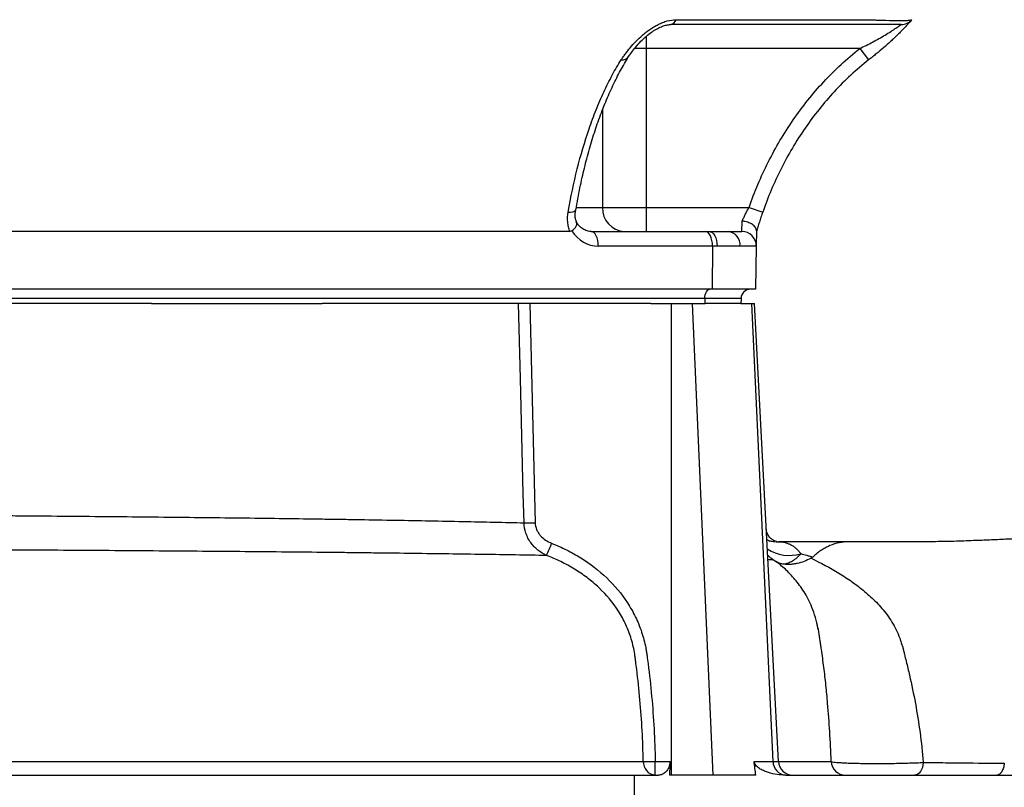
# Model space of a CAD drawing. Header units: millimetres. Extents: x 2169 to 3639, y 1062 to 4821.
# Tile 6 of 13: x 2958 to 3367, y 1568 to 1887. Entities that reach past the tile are written whole.
import ezdxf

# ---------------------------------------------------------------- set-up
doc = ezdxf.new("R2010")
doc.units = ezdxf.units.MM
doc.header["$LTSCALE"] = 2

msp = doc.modelspace()

# ---------------------------------------------------------------- linework, layer by layer
at = {"color": 7, "linetype": 'Continuous', "lineweight": 25}
for p, q in [((3230.7, 1887), (3310.47, 1887)), ((3307.02, 1874.98), (3218.21, 1874.98)), ((3218.21, 1874.98), (3218.21, 1808.98)), ((3307.02, 1874.98), (3310.74, 1870.28)), ((3188.88, 1807.89), (3188.9, 1807.97)), ((3200.13, 1808.98), (3218.21, 1808.98)), ((3218.21, 1808.98), (3218.21, 1798.98)), ((3218.21, 1808.98), (3261.04, 1808.98)), ((3261.04, 1808.98), (3266.7, 1807.01)), ((3258.04, 1798.98), (3258.16, 1803.3)), ((3186.57, 1798.98), (2916.2, 1798.98)), ((3195.35, 1798.98), (3242.83, 1798.98)), ((3242.83, 1798.98), (3244.41, 1798.98)), ((3244.41, 1798.98), (3252.38, 1798.98)), ((3252.38, 1798.98), (3258.04, 1798.98)), ((3264.15, 1799.24), (3264.04, 1792.88)), ((3245.83, 1792.88), (3198.35, 1792.88)), ((3245.83, 1792.88), (3245.67, 1774.98)), ((3247.72, 1792.88), (3245.83, 1792.88)), ((3257.26, 1792.88), (3247.72, 1792.88)), ((3264.04, 1792.88), (3257.26, 1792.88)), ((3264.04, 1792.88), (3263.73, 1774.98)), ((3245.67, 1774.98), (2856.67, 1774.98)), ((3263.73, 1774.98), (3245.67, 1774.98)), ((3242.66, 1771.12), (2853.66, 1771.12)), ((3012.66, 1768.98), (2875.98, 1768.98)), ((3012.66, 1768.98), (3083.58, 1768.98)), ((3220.26, 1768.98), (3083.58, 1768.98)), ((3169.84, 1768.98), (3172.1, 1677.89)), ((3220.26, 1768.98), (3228.77, 1768.98)), ((3228.77, 1572.98), (3228.77, 1768.98)), ((3228.77, 1768.98), (3237.55, 1768.98)), ((3246.17, 1572.98), (3237.55, 1768.98)), ((3237.55, 1768.98), (3242.76, 1768.98)), ((3242.66, 1771.12), (3242.62, 1768.98)), ((3257.7, 1771.12), (3242.66, 1771.12)), ((3257.62, 1768.98), (3242.76, 1768.98)), ((3257.7, 1771.12), (3257.62, 1768.98)), ((3257.62, 1768.98), (3262.13, 1768.98)), ((3271.02, 1578.67), (3262.13, 1768.98)), ((3262.13, 1768.98), (3263.28, 1768.98)), ((3273.25, 1578.67), (3263.28, 1768.98)), ((3272.17, 1669.98), (3273.43, 1669.98)), ((3302.72, 1669.98), (3273.28, 1669.98)), ((3333.83, 1669.98), (3302.38, 1669.98)), ((3270.65, 1662.8), (3273.92, 1661)), ((3222.05, 1578.67), (3228.18, 1578.67)), ((3222.05, 1572.98), (3222.05, 1578.67)), ((3263.13, 1578.67), (3271.02, 1578.67)), ((2829.1, 1572.98), (3213.32, 1572.98)), ((3213.32, 1572.98), (3213.32, 1542.98)), ((3213.32, 1572.98), (3223.44, 1572.98)), ((3228.77, 1572.98), (3227.94, 1572.98)), ((3246.17, 1572.98), (3228.77, 1572.98)), ((3263.85, 1572.98), (3246.17, 1572.98)), ((3276.33, 1572.98), (3477.89, 1572.98))]:
    msp.add_line(p, q, dxfattribs=at)
at = {"color": 8, "linetype": 'Continuous', "lineweight": 25}
for p, q in [((3218.21, 1880.12), (3218.21, 1874.98)), ((3218.21, 1874.98), (3213.33, 1874.98)), ((3200.13, 1849.53), (3200.13, 1808.98)), ((3189.42, 1808.98), (3200.13, 1808.98)), ((3271.02, 1578.67), (3273.25, 1578.67))]:
    msp.add_line(p, q, dxfattribs=at)
at = {"color": 7, "linetype": 'Continuous', "lineweight": 25, "flags": 128}
for points in [[(3328.74, 1887), (3328.74, 1887)], [(3198.35, 1792.88), (3198.3, 1794.07), (3198.13, 1795.21), (3197.86, 1796.26), (3197.49, 1797.19), (3197.03, 1797.95), (3196.51, 1798.52), (3195.94, 1798.87), (3195.35, 1798.98)], [(3245.83, 1792.88), (3245.78, 1794.07), (3245.62, 1795.21), (3245.34, 1796.26), (3244.97, 1797.19), (3244.51, 1797.95), (3243.99, 1798.52), (3243.42, 1798.87), (3242.83, 1798.98)], [(3244.41, 1798.98), (3245.06, 1798.87), (3245.69, 1798.52), (3246.27, 1797.95), (3246.77, 1797.19), (3247.19, 1796.26), (3247.49, 1795.21), (3247.67, 1794.07), (3247.72, 1792.88)], [(3242.66, 1771.12), (3242.71, 1771.88), (3242.83, 1772.61), (3243.02, 1773.28), (3243.27, 1773.86), (3243.57, 1774.34), (3243.91, 1774.69), (3244.28, 1774.91), (3244.66, 1774.98)], [(3167.47, 1677.89), (3167.17, 1689.87), (3165.97, 1737.79), (3165.19, 1768.98)], [(3333.47, 1578.26), (3333.34, 1577.2), (3333.09, 1576.2), (3332.73, 1575.29), (3332.28, 1574.49), (3331.75, 1573.85), (3331.16, 1573.38), (3330.53, 1573.08), (3329.88, 1572.98)]]:
    msp.add_lwpolyline(points, dxfattribs=at)
at = {"color": 8, "linetype": 'Continuous', "lineweight": 25, "flags": 128}
msp.add_lwpolyline([(3185.82, 1807.01), (3186.78, 1807.05), (3187.59, 1807.16), (3188.23, 1807.34), (3188.67, 1807.59), (3188.88, 1807.89), (3188.88, 1807.89)], dxfattribs=at)
at = {"color": 7, "linetype": 'Continuous', "lineweight": 25}
for centre, radius, start, end in [((3227.98, 1887.77), 2.82, 279.6854, 344.1781), ((3324.26, 1890.98), 6, 270, 318.372), ((3209.68, 1808.53), 9.56, 177.253, 266.9603), ((3251.74, 1793.47), 5.55, 353.8939, 83.4139), ((3258.04, 1792.98), 6, 359, 90), ((3261.69, 1770.98), 4, 90, 178), ((3169.79, 1757.17), 79.32, 268.3283, 271.6717), ((3063.1, 1714.37), 124.28, 336.2416, 338.7733), ((3222.56, 1578.48), 5.52, 177.59, 264.6419), ((3220.1, 1650.56), 71.92, 267.568, 271.5495), ((3276.68, 1578.64), 5.66, 179.6502, 266.7227), ((3279.24, 1578.98), 6, 183, 270), ((3301.17, 1578.98), 6, 182.5141, 269.9738)]:
    msp.add_arc(centre, radius, start, end, dxfattribs=at)
at = {"color": 8, "linetype": 'Continuous', "lineweight": 25}
for centre, radius, start, end in [((3208.14, 1873.81), 3.55, 265.1103, 325.4453), ((3271.45, 1674.92), 4.96, 232.2455, 248.5567), ((3277.72, 1680.76), 16.44, 236.3581, 287.1009)]:
    msp.add_arc(centre, radius, start, end, dxfattribs=at)
at = {"color": 7, "linetype": 'Continuous', "lineweight": 25}
for centre, major_axis, ratio, start_param, end_param in [((3198.49, 1808.88), (0.56, 15.99), 0.865762, 2.247727, 3.17178), ((3539.36, -3217.02), (0, 7632.45), 0.052408, 0.891393, 0.89235)]:
    msp.add_ellipse(centre, major_axis=major_axis, ratio=ratio, start_param=start_param, end_param=end_param, dxfattribs=at)
for points, knots in [([(3207.84, 1870.28), (3208.11, 1870.7), (3208.39, 1871.11), (3208.97, 1871.94), (3209.28, 1872.36), (3210.22, 1873.63), (3210.9, 1874.49), (3212.36, 1876.23), (3213.15, 1877.11), (3214.83, 1878.84), (3215.73, 1879.7), (3217.18, 1880.96), (3217.68, 1881.37), (3218.72, 1882.19), (3219.26, 1882.58), (3220.35, 1883.34), (3220.91, 1883.7), (3222.07, 1884.39), (3222.67, 1884.72), (3223.89, 1885.33), (3224.5, 1885.6), (3225.75, 1886.09), (3226.38, 1886.3), (3228.28, 1886.82), (3229.51, 1887), (3230.7, 1887)], [0, 0, 0, 0, 0.0625, 0.0625, 0.125, 0.125, 0.25, 0.25, 0.375, 0.375, 0.5, 0.5, 0.5625, 0.5625, 0.625, 0.625, 0.6875, 0.6875, 0.75, 0.75, 0.8125, 0.8125, 0.875, 0.875, 1, 1, 1, 1]), ([(3211.08, 1871.79), (3211.42, 1872.32), (3212.19, 1873.5), (3213.84, 1875.6), (3215.87, 1877.88), (3218.13, 1880.01), (3220.33, 1881.74), (3222.46, 1883.11), (3224.48, 1884.1), (3226.32, 1884.73), (3227.71, 1884.99), (3228.26, 1884.96), (3228.42, 1884.96)], [0, 0, 0, 0, 0.108583, 0.244155, 0.401828, 0.528815, 0.639703, 0.736884, 0.821574, 0.89552, 0.969539, 1, 1, 1, 1]), ([(3324.26, 1884.98), (3324.26, 1884.98), (3324.26, 1884.98), (3324.26, 1884.98), (3324.26, 1884.98), (3324.26, 1884.98), (3324.26, 1884.98), (3324.26, 1884.98), (3324.19, 1884.98), (3323.94, 1884.98), (3323.75, 1884.98), (3323.27, 1884.98), (3322.96, 1884.98), (3322.25, 1884.98), (3321.83, 1884.98), (3320.88, 1884.98), (3320.35, 1884.98), (3318.62, 1884.98), (3317.28, 1884.98), (3314.96, 1884.98), (3314.14, 1884.98), (3312.43, 1884.98), (3311.55, 1884.98), (3310.16, 1884.98), (3309.69, 1884.98), (3308.74, 1884.98), (3308.25, 1884.98), (3306.78, 1884.98), (3303.84, 1884.98), (3293.07, 1884.98), (3267.62, 1884.98), (3244.12, 1884.98), (3228.46, 1884.98)], [0, 0, 0, 0, 0.25, 0.375, 0.40625, 0.40625, 0.421875, 0.421875, 0.4375, 0.4375, 0.453125, 0.453125, 0.46875, 0.46875, 0.484375, 0.484375, 0.5, 0.5, 0.53125, 0.53125, 0.546875, 0.546875, 0.5625, 0.5625, 0.570312, 0.570312, 0.578125, 0.578125, 0.59375, 0.625, 0.75, 1, 1, 1, 1]), ([(3307.02, 1874.98), (3307.93, 1875.43), (3308.85, 1875.87), (3310.65, 1876.78), (3311.54, 1877.24), (3313.3, 1878.19), (3314.17, 1878.67), (3315.89, 1879.64), (3316.75, 1880.14), (3318.39, 1881.13), (3319.18, 1881.62), (3320.32, 1882.34), (3320.69, 1882.58), (3321.39, 1883.03), (3321.72, 1883.26), (3322.35, 1883.68), (3322.65, 1883.88), (3323.19, 1884.24), (3323.43, 1884.41), (3323.72, 1884.61), (3323.81, 1884.67), (3323.97, 1884.78), (3324.04, 1884.83), (3324.2, 1884.94), (3324.26, 1884.98), (3324.26, 1884.98)], [0, 0, 0, 0, 0.125, 0.125, 0.25, 0.25, 0.375, 0.375, 0.5, 0.5, 0.625, 0.625, 0.6875, 0.6875, 0.75, 0.75, 0.8125, 0.8125, 0.875, 0.875, 0.90625, 0.90625, 0.9375, 0.9375, 1, 1, 1, 1]), ([(3310.47, 1887), (3310.8, 1886.98), (3311.14, 1886.97), (3311.8, 1886.94), (3312.13, 1886.93), (3313.1, 1886.89), (3313.73, 1886.87), (3315.58, 1886.81), (3316.75, 1886.78), (3320.07, 1886.7), (3321.97, 1886.67), (3324.35, 1886.67), (3325.06, 1886.68), (3326.3, 1886.7), (3326.83, 1886.72), (3327.7, 1886.78), (3328.04, 1886.81), (3328.41, 1886.87), (3328.51, 1886.89), (3328.63, 1886.93), (3328.66, 1886.94), (3328.71, 1886.97), (3328.73, 1886.98), (3328.74, 1887)], [0, 0, 0, 0, 0.03125, 0.03125, 0.0625, 0.0625, 0.125, 0.125, 0.25, 0.25, 0.5, 0.5, 0.625, 0.625, 0.75, 0.75, 0.875, 0.875, 0.9375, 0.9375, 0.96875, 0.96875, 1, 1, 1, 1]), ([(3328.74, 1887), (3328.74, 1887), (3328.7, 1886.95), (3328.54, 1886.77), (3328.42, 1886.64), (3328.11, 1886.29), (3327.92, 1886.08), (3327.48, 1885.59), (3327.22, 1885.31), (3326.38, 1884.4), (3325.72, 1883.7), (3324.61, 1882.56), (3324.22, 1882.16), (3323.41, 1881.35), (3323, 1880.94), (3322.14, 1880.1), (3321.7, 1879.67), (3320.79, 1878.81), (3320.33, 1878.37), (3318.91, 1877.06), (3317.94, 1876.19), (3315.96, 1874.47), (3314.94, 1873.62), (3313.39, 1872.36), (3312.86, 1871.94), (3311.81, 1871.11), (3311.27, 1870.7), (3310.74, 1870.28)], [0, 0, 0, 0, 0.0625, 0.0625, 0.125, 0.125, 0.1875, 0.1875, 0.25, 0.25, 0.375, 0.375, 0.4375, 0.4375, 0.5, 0.5, 0.5625, 0.5625, 0.625, 0.625, 0.75, 0.75, 0.875, 0.875, 0.9375, 0.9375, 1, 1, 1, 1]), ([(3261.04, 1808.98), (3263.29, 1815.44), (3265.94, 1821.71), (3270.52, 1830.81), (3272.15, 1833.79), (3275.62, 1839.65), (3277.46, 1842.54), (3283.26, 1850.95), (3287.49, 1856.23), (3296.68, 1866.13), (3301.64, 1870.74), (3307.02, 1874.98)], [0, 0, 0, 0, 0.25, 0.25, 0.375, 0.375, 0.5, 0.5, 0.75, 0.75, 1, 1, 1, 1]), ([(3189.02, 1807.87), (3189.3, 1809.48), (3190.09, 1814.07), (3191.59, 1821.22), (3193.55, 1829.43), (3195.76, 1837.17), (3198.27, 1844.77), (3201.01, 1852.02), (3204, 1858.87), (3207.14, 1865.24), (3209.54, 1869.24), (3210.87, 1871.55), (3211.07, 1871.89)], [0, 0, 0, 0, 0.064539, 0.183436, 0.293039, 0.40899, 0.521161, 0.638864, 0.754917, 0.868822, 0.980878, 1, 1, 1, 1]), ([(3185.82, 1807.01), (3186.9, 1813.19), (3188.16, 1819.17), (3191.06, 1830.72), (3192.7, 1836.28), (3195.45, 1844.3), (3196.42, 1846.92), (3197.95, 1850.76), (3198.47, 1852.03), (3199.54, 1854.51), (3200.08, 1855.74), (3201.75, 1859.34), (3202.91, 1861.67), (3205.31, 1866.11), (3206.55, 1868.24), (3207.84, 1870.28)], [0, 0, 0, 0, 0.25, 0.25, 0.5, 0.5, 0.625, 0.625, 0.6875, 0.6875, 0.75, 0.75, 0.875, 0.875, 1, 1, 1, 1]), ([(3310.74, 1870.28), (3305.59, 1866.21), (3300.84, 1861.8), (3292.05, 1852.33), (3288.01, 1847.27), (3282.47, 1839.23), (3280.7, 1836.46), (3277.37, 1830.83), (3275.8, 1827.96), (3271.4, 1819.2), (3268.86, 1813.19), (3266.7, 1807.01)], [0, 0, 0, 0, 0.25, 0.25, 0.5, 0.5, 0.625, 0.625, 0.75, 0.75, 1, 1, 1, 1]), ([(3186.57, 1798.98), (3186.33, 1799.59), (3186.12, 1800.23), (3185.81, 1801.53), (3185.7, 1802.2), (3185.52, 1804.23), (3185.58, 1805.61), (3185.82, 1807.01)], [0, 0, 0, 0, 0.25, 0.25, 0.5, 0.5, 1, 1, 1, 1]), ([(3189.4, 1802.59), (3189.2, 1803.14), (3188.8, 1804.28), (3188.64, 1806.15), (3188.86, 1807.42), (3188.95, 1807.96)], [0, 0, 0, 0, 0.357255, 0.729416, 1, 1, 1, 1]), ([(3258.16, 1803.3), (3258.36, 1803.73), (3258.57, 1804.18), (3259.01, 1805.1), (3259.24, 1805.57), (3259.72, 1806.53), (3259.97, 1807.02), (3260.49, 1808), (3260.76, 1808.49), (3261.04, 1808.98)], [0, 0, 0, 0, 0.25, 0.25, 0.5, 0.5, 0.75, 0.75, 1, 1, 1, 1]), ([(3266.7, 1807.01), (3266.46, 1806.31), (3266.22, 1805.61), (3265.75, 1804.22), (3265.53, 1803.52), (3265.1, 1802.17), (3264.9, 1801.51), (3264.51, 1800.22), (3264.32, 1799.59), (3264.15, 1798.98)], [0, 0, 0, 0, 0.25, 0.25, 0.5, 0.5, 0.75, 0.75, 1, 1, 1, 1]), ([(3187.34, 1799.24), (3187.79, 1799.63), (3188.68, 1800.4), (3189.37, 1801.52), (3189.57, 1802.32), (3189.31, 1802.6), (3189.24, 1802.68)], [0, 0, 0, 0, 0.2926058, 0.5852235, 0.877754, 1, 1, 1, 1]), ([(3195.35, 1798.98), (3195.11, 1798.99), (3194.22, 1799.03), (3192.79, 1799.45), (3191.09, 1800.53), (3189.9, 1801.78), (3189.31, 1802.72), (3189.15, 1802.98)], [0, 0, 0, 0, 0.106917, 0.394988, 0.638541, 0.89762, 1, 1, 1, 1]), ([(3264.15, 1799.24), (3264.15, 1799.47), (3264.12, 1799.69), (3263.97, 1800.15), (3263.86, 1800.38), (3263.56, 1800.83), (3263.38, 1801.04), (3262.94, 1801.46), (3262.69, 1801.67), (3262.14, 1802.04), (3261.83, 1802.22), (3261.17, 1802.54), (3260.83, 1802.68), (3260.1, 1802.92), (3259.72, 1803.03), (3259.14, 1803.15), (3258.95, 1803.19), (3258.56, 1803.25), (3258.36, 1803.28), (3258.16, 1803.3)], [0, 0, 0, 0, 0.125, 0.125, 0.25, 0.25, 0.375, 0.375, 0.5, 0.5, 0.625, 0.625, 0.75, 0.75, 0.875, 0.875, 0.9375, 0.9375, 1, 1, 1, 1]), ([(2908.3, 1681.18), (2920.82, 1681.1), (2933.28, 1681.01), (2948.77, 1680.89), (2951.86, 1680.87), (2958.04, 1680.82), (2961.12, 1680.79), (2970.32, 1680.72), (2976.38, 1680.67), (2994.39, 1680.51), (3006.15, 1680.4), (3029.16, 1680.16), (3040.42, 1680.04), (3062.44, 1679.77), (3073.2, 1679.62), (3086.34, 1679.43), (3088.95, 1679.39), (3094.11, 1679.31), (3096.66, 1679.27), (3104.25, 1679.14), (3109.21, 1679.06), (3123.77, 1678.8), (3133.08, 1678.62), (3150.88, 1678.26), (3159.38, 1678.07), (3167.47, 1677.89)], [0, 0, 0, 0, 0.125, 0.125, 0.15625, 0.15625, 0.1875, 0.1875, 0.25, 0.25, 0.375, 0.375, 0.5, 0.5, 0.625, 0.625, 0.65625, 0.65625, 0.6875, 0.6875, 0.75, 0.75, 0.875, 0.875, 1, 1, 1, 1]), ([(3176.85, 1664.3), (3175.53, 1664.91), (3174.32, 1665.66), (3172.65, 1667.01), (3172.11, 1667.51), (3171.12, 1668.56), (3170.66, 1669.12), (3169.83, 1670.29), (3169.45, 1670.91), (3168.77, 1672.21), (3168.49, 1672.88), (3167.78, 1674.95), (3167.51, 1676.41), (3167.47, 1677.89)], [0, 0, 0, 0, 0.25, 0.25, 0.375, 0.375, 0.5, 0.5, 0.625, 0.625, 0.75, 0.75, 1, 1, 1, 1]), ([(3172.1, 1677.89), (3172.13, 1676.92), (3172.34, 1675.95), (3172.89, 1674.62), (3173.11, 1674.19), (3173.63, 1673.37), (3173.92, 1672.99), (3174.86, 1671.9), (3175.6, 1671.25), (3177.19, 1670.18), (3178.04, 1669.73), (3178.95, 1669.38)], [0, 0, 0, 0, 0.25, 0.25, 0.375, 0.375, 0.5, 0.5, 0.75, 0.75, 1, 1, 1, 1]), ([(3272.52, 1670.03), (3272.46, 1670.05), (3272.27, 1670.09), (3271.58, 1670.33), (3270.55, 1670.91), (3269.46, 1671.93), (3268.61, 1673.34), (3268.17, 1674.59), (3268.21, 1675.31), (3268.22, 1675.43)], [0, 0, 0, 0, 0.061443, 0.183126, 0.348854, 0.530915, 0.735919, 0.957857, 1, 1, 1, 1]), ([(3271.48, 1670), (3271.28, 1670.01), (3270.85, 1670.04), (3269.67, 1670.23), (3268.76, 1670.6), (3268.43, 1670.73)], [0, 0, 0, 0, 0.363738, 0.769331, 1, 1, 1, 1]), ([(3423.33, 1673.62), (3419.04, 1673.42), (3411.12, 1673.05), (3400.46, 1672.55), (3391.82, 1672.14), (3384.96, 1671.81), (3379.38, 1671.55), (3373.81, 1671.29), (3367.82, 1671.02), (3362.49, 1670.78), (3358.4, 1670.61), (3355.13, 1670.48), (3349.98, 1670.29), (3342.76, 1670.05), (3336.95, 1670.02), (3333.83, 1670)], [0, 0, 0, 0, 0.145973, 0.270214, 0.372761, 0.453596, 0.514924, 0.570791, 0.648942, 0.722377, 0.747298, 0.780288, 0.822866, 0.905042, 1, 1, 1, 1]), ([(3176.85, 1664.3), (3168.49, 1664.44), (3159.69, 1664.58), (3141.21, 1664.85), (3131.53, 1664.99), (3116.34, 1665.18), (3111.17, 1665.25), (3103.24, 1665.34), (3100.57, 1665.37), (3095.17, 1665.44), (3092.44, 1665.47), (3078.68, 1665.62), (3067.4, 1665.73), (3044.27, 1665.93), (3032.44, 1666.03), (3008.22, 1666.21), (2995.83, 1666.29), (2976.85, 1666.42), (2970.45, 1666.45), (2960.74, 1666.51), (2957.49, 1666.53), (2950.98, 1666.57), (2947.72, 1666.59), (2931.41, 1666.68), (2918.29, 1666.74), (2905.09, 1666.81)], [0, 0, 0, 0, 0.125, 0.125, 0.25, 0.25, 0.3125, 0.3125, 0.34375, 0.34375, 0.375, 0.375, 0.5, 0.5, 0.625, 0.625, 0.75, 0.75, 0.8125, 0.8125, 0.84375, 0.84375, 0.875, 0.875, 1, 1, 1, 1]), ([(3178.95, 1669.38), (3181.06, 1668.54), (3183.14, 1667.61), (3187.21, 1665.57), (3189.2, 1664.46), (3194.96, 1660.87), (3198.54, 1658.13), (3205.13, 1651.83), (3208.02, 1648.38), (3211.7, 1642.73), (3212.82, 1640.76), (3214.81, 1636.66), (3215.67, 1634.56), (3217.09, 1630.3), (3217.66, 1628.13), (3218.19, 1625.37), (3218.29, 1624.82), (3218.47, 1623.71), (3218.54, 1623.15), (3218.77, 1621.47), (3218.92, 1620.35), (3219.63, 1614.74), (3220.12, 1610.24), (3221.36, 1596.74), (3221.86, 1587.72), (3222.05, 1578.67)], [0, 0, 0, 0, 0.0625, 0.0625, 0.125, 0.125, 0.25, 0.25, 0.375, 0.375, 0.4375, 0.4375, 0.5, 0.5, 0.5625, 0.5625, 0.578125, 0.578125, 0.59375, 0.59375, 0.625, 0.625, 0.75, 0.75, 1, 1, 1, 1]), ([(3271.74, 1669.98), (3271.67, 1669.98), (3271.6, 1669.98), (3271.45, 1669.98), (3271.37, 1669.98), (3271.3, 1669.98)], [0, 0, 0, 0, 0.5, 0.5, 1, 1, 1, 1]), ([(3273.43, 1669.98), (3273.43, 1669.98), (3273.44, 1669.98), (3273.44, 1669.98), (3273.45, 1669.98), (3273.48, 1669.98), (3273.54, 1669.98), (3273.64, 1669.98), (3273.73, 1669.98), (3273.89, 1669.98), (3274, 1669.97), (3274.32, 1669.95), (3274.54, 1669.93), (3275.16, 1669.86), (3275.57, 1669.79), (3276.39, 1669.59), (3276.78, 1669.47), (3277.57, 1669.17), (3277.95, 1669), (3278.71, 1668.6), (3279.08, 1668.38), (3279.82, 1667.87), (3280.18, 1667.59), (3280.88, 1666.96), (3281.22, 1666.62), (3281.91, 1665.88), (3282.24, 1665.48), (3282.56, 1665.05)], [0, 0, 0, 0, 0.000977, 0.000977, 0.001953, 0.003906, 0.007813, 0.015625, 0.03125, 0.03125, 0.0625, 0.0625, 0.125, 0.125, 0.25, 0.25, 0.375, 0.375, 0.5, 0.5, 0.625, 0.625, 0.75, 0.75, 0.875, 0.875, 1, 1, 1, 1]), ([(3302.38, 1669.98), (3299.74, 1669.98), (3297.16, 1669.44), (3294.01, 1668.11), (3293.39, 1667.81), (3292.15, 1667.13), (3291.54, 1666.77), (3290.34, 1665.98), (3289.76, 1665.55), (3288.61, 1664.64), (3288.04, 1664.16), (3287.49, 1663.65)], [0, 0, 0, 0, 0.5, 0.5, 0.625, 0.625, 0.75, 0.75, 0.875, 0.875, 1, 1, 1, 1]), ([(3217.05, 1578.71), (3216.88, 1587.24), (3216.42, 1595.76), (3215.29, 1608.5), (3214.84, 1612.74), (3214.19, 1618.04), (3214.06, 1619.1), (3213.85, 1620.68), (3213.78, 1621.21), (3213.64, 1622.27), (3213.57, 1622.8), (3213.17, 1625.42), (3212.7, 1627.49), (3211.47, 1631.54), (3210.72, 1633.53), (3209.36, 1636.46), (3208.88, 1637.42), (3207.85, 1639.3), (3207.3, 1640.22), (3204.45, 1644.7), (3201.72, 1647.96), (3197.04, 1652.4), (3195.4, 1653.79), (3191.99, 1656.36), (3190.23, 1657.56), (3186.58, 1659.78), (3184.69, 1660.81), (3180.83, 1662.68), (3178.85, 1663.54), (3176.85, 1664.3)], [0, 0, 0, 0, 0.25, 0.25, 0.375, 0.375, 0.40625, 0.40625, 0.421875, 0.421875, 0.4375, 0.4375, 0.5, 0.5, 0.5625, 0.5625, 0.59375, 0.59375, 0.625, 0.625, 0.75, 0.75, 0.8125, 0.8125, 0.875, 0.875, 0.9375, 0.9375, 1, 1, 1, 1]), ([(3271.34, 1662.3), (3271.18, 1662.4), (3270.53, 1662.82), (3269.59, 1663.58), (3268.91, 1664.39), (3268.75, 1664.58)], [0, 0, 0, 0, 0.193957, 0.810437, 1, 1, 1, 1]), ([(3289.78, 1633.57), (3289.62, 1634.5), (3289.2, 1636.95), (3288.03, 1640.61), (3286.49, 1644.4), (3284.31, 1648.62), (3281.31, 1653.11), (3277.28, 1657.55), (3273.92, 1660.58), (3271.79, 1661.95), (3271.21, 1662.32)], [0, 0, 0, 0, 0.080158, 0.210986, 0.325322, 0.42899, 0.615423, 0.783896, 0.940987, 1, 1, 1, 1]), ([(3271.36, 1662.34), (3271.37, 1662.34), (3271.38, 1662.35), (3271.3, 1662.35), (3271.24, 1662.36)], [0, 0, 0, 0, 0.237365, 1, 1, 1, 1]), ([(3282.56, 1665.05), (3281.44, 1663.73), (3280.28, 1662.71), (3278.47, 1661.6), (3277.86, 1661.3), (3276.64, 1660.87), (3276.04, 1660.73), (3275.43, 1660.67)], [0, 0, 0, 0, 0.5, 0.5, 0.75, 0.75, 1, 1, 1, 1]), ([(3286.79, 1663.15), (3284.9, 1662.12), (3282.99, 1661.4), (3280.59, 1660.87), (3280.1, 1660.79), (3279.14, 1660.65), (3278.67, 1660.61), (3277.26, 1660.53), (3276.34, 1660.56), (3275.43, 1660.67)], [0, 0, 0, 0, 0.5, 0.5, 0.625, 0.625, 0.75, 0.75, 1, 1, 1, 1]), ([(3282.56, 1665.05), (3283.38, 1664.83), (3284.21, 1664.61), (3285.44, 1664.26), (3285.85, 1664.14), (3286.67, 1663.9), (3287.07, 1663.77), (3287.49, 1663.65)], [0, 0, 0, 0, 0.5, 0.5, 0.75, 0.75, 1, 1, 1, 1]), ([(3286.79, 1663.15), (3290.82, 1661.27), (3294.66, 1659.22), (3300.22, 1655.81), (3302.03, 1654.62), (3304.71, 1652.73), (3305.6, 1652.09), (3307.34, 1650.75), (3308.2, 1650.06), (3310.74, 1647.93), (3312.38, 1646.43), (3315.54, 1643.21), (3317.05, 1641.48), (3319.15, 1638.63), (3319.83, 1637.63), (3321.09, 1635.56), (3321.68, 1634.49), (3322.76, 1632.25), (3323.26, 1631.09), (3323.9, 1629.26), (3324.11, 1628.65), (3324.42, 1627.72), (3324.52, 1627.4), (3324.71, 1626.78), (3324.81, 1626.46), (3324.9, 1626.15)], [0, 0, 0, 0, 0.25, 0.25, 0.375, 0.375, 0.4375, 0.4375, 0.5, 0.5, 0.625, 0.625, 0.75, 0.75, 0.8125, 0.8125, 0.875, 0.875, 0.9375, 0.9375, 0.96875, 0.96875, 0.984375, 0.984375, 1, 1, 1, 1]), ([(3275.43, 1660.67), (3275.2, 1660.69), (3274.96, 1660.73), (3274.59, 1660.81), (3274.46, 1660.84), (3274.2, 1660.91), (3274.06, 1660.95), (3273.92, 1661)], [0, 0, 0, 0, 0.5, 0.5, 0.75, 0.75, 1, 1, 1, 1]), ([(3290, 1632.71), (3290, 1632.71), (3289.82, 1633.86), (3289.57, 1634.94), (3289.32, 1636.01)], [0, 0, 0, 0, 0.000029, 1, 1, 1, 1]), ([(3293.71, 1602.87), (3293.49, 1605.39), (3293.25, 1607.89), (3292.73, 1612.88), (3292.44, 1615.36), (3291.82, 1620.32), (3291.49, 1622.79), (3291.05, 1625.89), (3290.96, 1626.51), (3290.77, 1627.75), (3290.68, 1628.38), (3290.49, 1629.62), (3290.39, 1630.24), (3290.25, 1631.17), (3290.2, 1631.48), (3290.1, 1632.09), (3290.05, 1632.4), (3290, 1632.71)], [0, 0, 0, 0, 0.25, 0.25, 0.5, 0.5, 0.75, 0.75, 0.8125, 0.8125, 0.875, 0.875, 0.9375, 0.9375, 0.96875, 0.96875, 1, 1, 1, 1]), ([(3324.9, 1626.15), (3324.92, 1626.09), (3324.93, 1626.02), (3324.96, 1625.9), (3325.01, 1625.72), (3325.12, 1625.29), (3325.34, 1624.44), (3325.52, 1623.71), (3325.88, 1622.25), (3326.12, 1621.28), (3326.83, 1618.37), (3327.29, 1616.43), (3328.63, 1610.6), (3329.44, 1606.7), (3330.91, 1598.81), (3331.56, 1594.82), (3332.66, 1586.67), (3333.12, 1582.52), (3333.47, 1578.26)], [0, 0, 0, 0, 0.003906, 0.003906, 0.007813, 0.015625, 0.03125, 0.0625, 0.0625, 0.125, 0.125, 0.25, 0.25, 0.5, 0.5, 0.75, 0.75, 1, 1, 1, 1]), ([(2426.61, 1578.71), (2432.54, 1578.71), (2438.7, 1578.71), (2448.27, 1578.71), (2451.52, 1578.71), (2458.13, 1578.71), (2461.5, 1578.71), (2478.58, 1578.71), (2492.91, 1578.71), (2522.84, 1578.71), (2538.44, 1578.71), (2562.78, 1578.71), (2571.06, 1578.71), (2583.71, 1578.71), (2587.96, 1578.71), (2594.41, 1578.71), (2596.57, 1578.71), (2600.91, 1578.71), (2603.09, 1578.71), (2622.75, 1578.71), (2640.53, 1578.71), (2676.72, 1578.71), (2695.12, 1578.71), (2723.17, 1578.71), (2732.6, 1578.71), (2746.86, 1578.71), (2751.63, 1578.71), (2761.21, 1578.71), (2766.03, 1578.71), (2790.07, 1578.71), (2809.24, 1578.71), (2847.46, 1578.71), (2866.5, 1578.71), (2894.95, 1578.71), (2904.42, 1578.71), (2918.6, 1578.71), (2923.32, 1578.71), (2930.4, 1578.71), (2932.76, 1578.71), (2937.46, 1578.71), (2939.81, 1578.71), (2960.84, 1578.71), (2979.07, 1578.71), (3014.61, 1578.71), (3031.92, 1578.71), (3057.19, 1578.71), (3065.5, 1578.71), (3075.74, 1578.71), (3077.78, 1578.71), (3081.84, 1578.71), (3083.86, 1578.71), (3089.89, 1578.71), (3093.86, 1578.71), (3113.45, 1578.71), (3128.3, 1578.71), (3156.44, 1578.71), (3169.72, 1578.71), (3185.34, 1578.71), (3188.41, 1578.71), (3192.94, 1578.71), (3194.44, 1578.71), (3197.42, 1578.71), (3198.89, 1578.71), (3206.18, 1578.71), (3211.75, 1578.71), (3217.05, 1578.71)], [0, 0, 0, 0, 0.03125, 0.03125, 0.046875, 0.046875, 0.0625, 0.0625, 0.125, 0.125, 0.1875, 0.1875, 0.21875, 0.21875, 0.234375, 0.234375, 0.242187, 0.242187, 0.25, 0.25, 0.3125, 0.3125, 0.375, 0.375, 0.40625, 0.40625, 0.421875, 0.421875, 0.4375, 0.4375, 0.5, 0.5, 0.5625, 0.5625, 0.59375, 0.59375, 0.609375, 0.609375, 0.617187, 0.617187, 0.625, 0.625, 0.6875, 0.6875, 0.75, 0.75, 0.78125, 0.78125, 0.789062, 0.789062, 0.796875, 0.796875, 0.8125, 0.8125, 0.875, 0.875, 0.9375, 0.9375, 0.953125, 0.953125, 0.960938, 0.960938, 0.96875, 0.96875, 1, 1, 1, 1]), ([(3228.18, 1578.67), (3228.17, 1578.23), (3228.11, 1577.81), (3227.93, 1576.99), (3227.8, 1576.59), (3227.5, 1575.87), (3227.32, 1575.53), (3226.93, 1574.92), (3226.72, 1574.65), (3226.27, 1574.17), (3226.03, 1573.96), (3225.54, 1573.61), (3225.29, 1573.46), (3224.77, 1573.22), (3224.51, 1573.13), (3223.97, 1573.01), (3223.71, 1572.98), (3223.44, 1572.98)], [0, 0, 0, 0, 0.125, 0.125, 0.25, 0.25, 0.375, 0.375, 0.5, 0.5, 0.625, 0.625, 0.75, 0.75, 0.875, 0.875, 1, 1, 1, 1]), ([(3276.33, 1572.98), (3275.1, 1572.98), (3273.89, 1573.08), (3271.49, 1573.42), (3270.3, 1573.68), (3268.55, 1574.22), (3267.97, 1574.43), (3266.83, 1574.92), (3266.26, 1575.2), (3265.17, 1575.86), (3264.64, 1576.24), (3263.93, 1576.98), (3263.7, 1577.25), (3263.42, 1577.73), (3263.34, 1577.9), (3263.2, 1578.27), (3263.15, 1578.47), (3263.13, 1578.67)], [0, 0, 0, 0, 0.25, 0.25, 0.5, 0.5, 0.625, 0.625, 0.75, 0.75, 0.875, 0.875, 0.9375, 0.9375, 0.96875, 0.96875, 1, 1, 1, 1]), ([(3295.18, 1578.72), (3295.28, 1578.62), (3295.67, 1578.53), (3296.67, 1578.4), (3297.08, 1578.35), (3298.02, 1578.27), (3298.55, 1578.23), (3299.74, 1578.15), (3300.39, 1578.12), (3301.83, 1578.05), (3302.6, 1578.02), (3304.22, 1577.96), (3305.08, 1577.94), (3306.89, 1577.9), (3307.85, 1577.88), (3310.79, 1577.84), (3312.85, 1577.83), (3316.08, 1577.83), (3317.16, 1577.84), (3319.32, 1577.86), (3320.4, 1577.88), (3322.56, 1577.91), (3323.64, 1577.93), (3325.75, 1577.99), (3326.78, 1578.01), (3328.79, 1578.08), (3329.77, 1578.11), (3331.68, 1578.18), (3332.6, 1578.22), (3333.47, 1578.26)], [0, 0, 0, 0, 0.125, 0.125, 0.1875, 0.1875, 0.25, 0.25, 0.3125, 0.3125, 0.375, 0.375, 0.4375, 0.4375, 0.5, 0.5, 0.625, 0.625, 0.6875, 0.6875, 0.75, 0.75, 0.8125, 0.8125, 0.875, 0.875, 0.9375, 0.9375, 1, 1, 1, 1]), ([(3333.47, 1578.26), (3334.83, 1578.25), (3336.18, 1578.24), (3338.91, 1578.21), (3340.28, 1578.19), (3344.42, 1578.15), (3347.2, 1578.12), (3355.62, 1578.04), (3361.34, 1577.99), (3367.15, 1577.95)], [0, 0, 0, 0, 0.125, 0.125, 0.25, 0.25, 0.5, 0.5, 1, 1, 1, 1]), ([(3367.15, 1577.95), (3367.09, 1577.26), (3366.96, 1576.59), (3366.59, 1575.38), (3366.35, 1574.84), (3365.78, 1573.94), (3365.46, 1573.59), (3364.76, 1573.11), (3364.39, 1572.98), (3364.02, 1572.98)], [0, 0, 0, 0, 0.25, 0.25, 0.5, 0.5, 0.75, 0.75, 1, 1, 1, 1])]:
    msp.add_open_spline(points, degree=3, knots=knots, dxfattribs=at)
for points in [[(3187.34, 1799.24), (3187.12, 1799.06), (3186.84, 1798.98), (3186.57, 1798.98)], [(3287.49, 1663.65), (3287.29, 1663.47), (3287.06, 1663.3), (3286.79, 1663.15)], [(3263.85, 1572.98), (3263.61, 1574.88), (3263.37, 1576.78), (3263.13, 1578.67)]]:
    msp.add_open_spline(points, degree=3, dxfattribs=at)
at = {"color": 8, "linetype": 'Continuous', "lineweight": 25}
for points, knots in [([(3271.24, 1662.36), (3271.08, 1662.38), (3270.73, 1662.43), (3269.87, 1662.47), (3269, 1662.5), (3268.86, 1662.5)], [0, 0, 0, 0, 0.4040197, 0.9033797, 1, 1, 1, 1]), ([(3295.18, 1578.72), (3295.03, 1582.85), (3294.83, 1586.92), (3294.34, 1594.97), (3294.05, 1598.94), (3293.71, 1602.87)], [0, 0, 0, 0, 0.5, 0.5, 1, 1, 1, 1]), ([(3273.34, 1578.71), (3276.08, 1578.72), (3281.88, 1578.72), (3288.26, 1578.72), (3293.13, 1578.72), (3294.5, 1578.72), (3295.18, 1578.72)], [0, 0, 0, 0, 0.227223, 0.48207, 0.740425, 1, 1, 1, 1])]:
    msp.add_open_spline(points, degree=3, knots=knots, dxfattribs=at)

doc.saveas('drawing.dxf')
